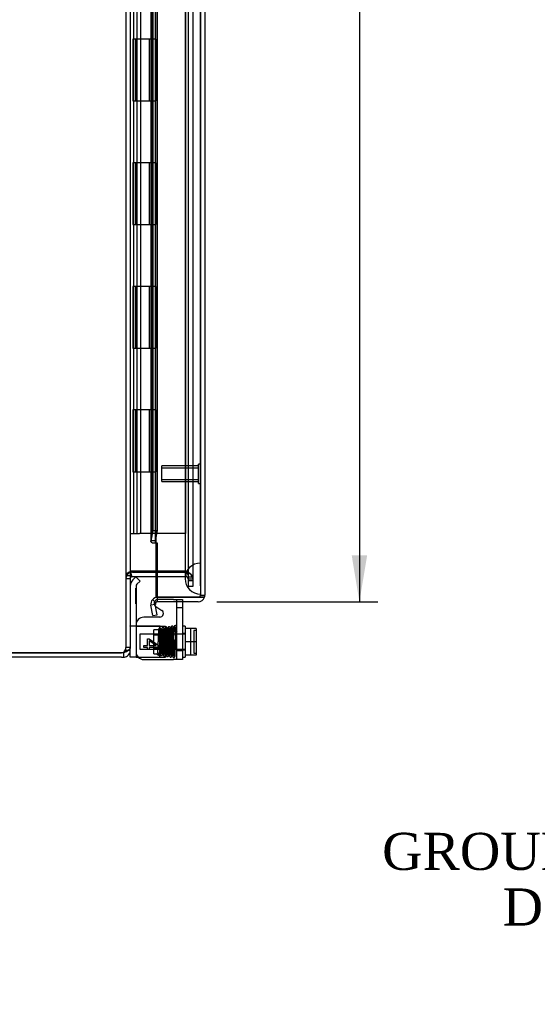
# Model space of a CAD drawing. Header units: inches. Extents: x 0 to 120, y -1 to 80.
# Tile 15 of 53: x 11 to 19, y 22 to 38. Entities that reach past the tile are written whole.
import ezdxf
from ezdxf import colors
from ezdxf.entities.mleader import LeaderData, LeaderLine
from ezdxf.enums import TextEntityAlignment as Align
from ezdxf.lldxf.tags import DXFTag
from ezdxf.math import Vec2, Vec3

# ---------------------------------------------------------------- set-up
doc = ezdxf.new("R2010")
doc.units = ezdxf.units.IN
doc.header["$MEASUREMENT"] = 0
for name, color, linetype in [('COM42667', 7, 'Continuous'), ('COM42780', 7, 'Continuous'), ('COM48468', 7, 'Continuous'), ('COM48473', 7, 'Continuous'), ('COM70220', 7, 'Continuous'), ('Default', 7, 'Continuous'), ('HNG10620-20B', 7, 'Continuous'), ('HNG10620-20C', 7, 'Continuous'), ('HNG10620-20P', 7, 'Continuous'), ('SCC19011', 7, 'Continuous'), ('SPR20265', 7, 'Continuous'), ('STD26258', 7, 'Continuous'), ('WAF25035', 7, 'Continuous')]:
    doc.layers.add(name, color=color, linetype=linetype)
doc.styles.add('SEACAD_Times_New_Roman', font='times.ttf')
tags = doc.linetypes.add('HIDDEN2', pattern=[0.1875, 0.125, -0.0625]).pattern_tags.tags
tags[6:7] = [DXFTag(74, 4), DXFTag(75, 0), DXFTag(340, '0'), DXFTag(46, 0.0), DXFTag(50, 0.0), DXFTag(44, 0.0), DXFTag(45, 0.0)]
tags[4:5] = [DXFTag(74, 4), DXFTag(75, 0), DXFTag(340, '0'), DXFTag(46, 0.0), DXFTag(50, 0.0), DXFTag(44, 0.0), DXFTag(45, 0.0)]
doc.dimstyles.new('HAMMOND_(STH_-_120x80)', dxfattribs={"dimtxt": 0.6, "dimasz": 0.75, "dimexe": 0.3, "dimexo": 0.3, "dimgap": 0.15, "dimtad": 0, "dimtih": 1, "dimtoh": 1, "dimzin": 0, "dimdsep": 46, "dimtxsty": 'SEACAD_Times_New_Roman', "dimblk1": '_SE_FILLED', "dimblk2": '_SE_FILLED', "dimsah": 1, "dimcen": 0.3, "dimadec": 0, "dimazin": 0, "dimtfac": 0.8, "dimtofl": 0, "dimtmove": 1, "dimatfit": 3, "dimfxl": 1, "dimtolj": 1, "dimtzin": 0, "dimarcsym": 0})

# ---------------------------------------------------------------- blocks, each defined once
blk = doc.blocks.new('SE5')
at = {"layer": 'COM42667', "color": 7, "linetype": 'HIDDEN2'}
for p, q in [((13.188, 28.381), (12.933, 28.381)), ((13.188, 28.381), (13.331, 28.381)), ((13.236, 28.381), (13.236, 27.411)), ((13.331, 28.381), (13.331, 28.347)), ((13.331, 28.247), (13.236, 28.247)), ((13.236, 27.559), (13.331, 27.559))]:
    blk.add_line(p, q, dxfattribs=at)
at = {"layer": 'COM42667', "color": 7, "linetype": 'Continuous'}
for p, q in [((12.9, 28.27), (12.998, 28.207)), ((13.331, 28.347), (13.331, 27.411)), ((12.965, 28.097), (12.706, 28.097)), ((12.766, 27.638), (12.766, 27.747)), ((12.766, 27.747), (12.794, 27.747)), ((12.794, 27.747), (12.956, 27.632)), ((12.706, 27.607), (12.706, 27.638)), ((12.706, 27.638), (12.766, 27.638)), ((12.766, 27.607), (12.706, 27.607)), ((12.766, 27.574), (12.766, 27.607)), ((12.794, 27.574), (12.766, 27.574)), ((12.907, 27.638), (12.794, 27.717)), ((12.794, 27.717), (12.794, 27.638)), ((12.794, 27.638), (12.907, 27.638)), ((12.956, 27.607), (12.794, 27.607)), ((12.794, 27.607), (12.794, 27.574)), ((12.956, 27.632), (12.956, 27.607)), ((12.706, 27.411), (13.188, 27.411)), ((13.331, 27.411), (13.188, 27.411))]:
    blk.add_line(p, q, dxfattribs=at)
at = {"layer": 'COM42667', "color": 7, "linetype": 'HIDDEN2'}
blk.add_arc((12.933, 28.321), 0.06, 90, 237.1545, dxfattribs=at)
at = {"layer": 'COM42667', "color": 7, "linetype": 'Continuous'}
for centre, radius, start, end in [((12.965, 28.157), 0.06, 270, 57.1545), ((12.706, 27.972), 0.125, 90, 180), ((12.706, 27.536), 0.125, 180, 270)]:
    blk.add_arc(centre, radius, start, end, dxfattribs=at)
at = {"layer": 'COM42780', "color": 7, "linetype": 'Continuous'}
for p, q in [((12.578, 28.749), (12.528, 28.699)), ((12.578, 28.749), (12.645, 28.682)), ((12.645, 28.682), (12.595, 28.632)), ((12.581, 28.598), (12.581, 27.7)), ((12.581, 27.7), (12.581, 27.45)), ((12.486, 27.45), (12.486, 27.558)), ((12.581, 27.45), (12.486, 27.45)), ((12.581, 27.45), (12.615, 27.45))]:
    blk.add_line(p, q, dxfattribs=at)
at = {"layer": 'COM42780', "color": 7, "linetype": 'HIDDEN2'}
for p, q in [((12.58, 28.564), (12.581, 28.564)), ((12.58, 28.505), (12.58, 28.564)), ((12.58, 28.505), (12.581, 28.505)), ((12.58, 28.476), (12.58, 28.505)), ((12.58, 28.476), (12.581, 28.476)), ((12.58, 28.314), (12.58, 28.476)), ((12.58, 28.364), (12.581, 28.364)), ((12.58, 28.314), (12.581, 28.314)), ((12.971, 27.95), (12.501, 27.95)), ((12.868, 27.505), (12.868, 27.895)), ((12.963, 27.895), (12.868, 27.895)), ((12.917, 27.95), (12.971, 27.95)), ((12.963, 27.95), (12.963, 27.45)), ((12.971, 27.95), (13.058, 27.95)), ((13.058, 27.95), (13.058, 27.45)), ((13.058, 27.825), (12.868, 27.825)), ((13.058, 27.806), (12.868, 27.806)), ((12.868, 27.593), (13.058, 27.593)), ((13.058, 27.575), (12.868, 27.575)), ((12.615, 27.45), (12.628, 27.45)), ((12.628, 27.45), (12.917, 27.45)), ((12.868, 27.505), (12.963, 27.505)), ((12.917, 27.45), (13.058, 27.45))]:
    blk.add_line(p, q, dxfattribs=at)
at = {"layer": 'COM42780', "color": 7, "linetype": 'Continuous'}
for radius in [0.143, 0.048]:
    blk.add_arc((12.629, 28.598), radius, 135, 180, dxfattribs=at)
at = {"layer": 'COM42780', "color": 7, "linetype": 'HIDDEN2'}
blk.add_ellipse((13.586, 28.2), major_axis=(-14.322, 0), ratio=0.017455, start_param=1.503851, end_param=1.524085, dxfattribs=at)
for points, knots in [([(12.501, 27.95), (12.496, 27.95), (12.492, 27.95), (12.487, 27.953), (12.486, 27.955), (12.486, 27.958)], [0, 0, 0, 0, 0.5, 0.5, 1, 1, 1, 1]), ([(12.581, 27.958), (12.581, 27.957), (12.582, 27.955), (12.585, 27.954), (12.587, 27.953), (12.59, 27.952), (12.592, 27.952), (12.599, 27.951), (12.604, 27.951), (12.615, 27.95), (12.622, 27.95), (12.628, 27.95)], [0, 0, 0, 0, 0.25, 0.25, 0.375, 0.375, 0.5, 0.5, 0.75, 0.75, 1, 1, 1, 1])]:
    blk.add_open_spline(points, degree=3, knots=knots, dxfattribs=at)
at = {"layer": 'COM48468', "color": 7, "linetype": 'HIDDEN2'}
for p, q in [((12.414, 51.295), (12.414, 27.605)), ((13.427, 50.163), (13.427, 28.736)), ((13.499, 50.163), (13.499, 28.736)), ((12.514, 28.843), (12.5, 28.843)), ((13.389, 28.843), (12.901, 28.843)), ((13.391, 28.841), (13.389, 28.843)), ((12.486, 28.764), (12.414, 28.764)), ((12.486, 28.717), (12.414, 28.717)), ((12.501, 28.817), (12.5, 28.822)), ((12.901, 28.825), (13.389, 28.825)), ((12.901, 28.753), (13.389, 28.753)), ((13.389, 28.825), (13.389, 28.753)), ((13.389, 28.825), (13.391, 28.825)), ((13.389, 28.753), (13.391, 28.753)), ((13.391, 28.753), (13.391, 28.825)), ((13.427, 28.75), (13.499, 28.75)), ((13.427, 28.736), (13.427, 28.691)), ((13.427, 28.717), (13.499, 28.717)), ((13.427, 28.691), (13.427, 28.671)), ((13.427, 28.691), (13.499, 28.691)), ((13.499, 28.736), (13.499, 28.691)), ((13.499, 28.691), (13.499, 28.671)), ((13.427, 28.671), (13.427, 28.595)), ((13.499, 28.595), (13.427, 28.595)), ((13.499, 28.671), (13.499, 28.595)), ((12.486, 27.605), (12.414, 27.605)), ((12.414, 27.558), (12.414, 27.605)), ((12.452, 27.558), (12.414, 27.558))]:
    blk.add_line(p, q, dxfattribs=at)
at = {"layer": 'COM48468', "color": 7, "linetype": 'Continuous'}
for p, q in [((12.486, 51.295), (12.486, 27.605)), ((12.522, 28.843), (12.514, 28.843)), ((12.901, 28.843), (12.522, 28.843)), ((12.514, 28.752), (12.501, 28.817)), ((12.522, 28.825), (12.901, 28.825)), ((12.522, 28.753), (12.901, 28.753)), ((12.486, 27.558), (12.486, 27.605)), ((4.594, 27.522), (12.345, 27.522)), ((12.345, 27.522), (4.594, 27.522)), ((12.345, 27.45), (4.594, 27.45)), ((12.378, 27.522), (12.345, 27.522)), ((12.345, 27.45), (12.378, 27.45)), ((12.378, 27.522), (12.378, 27.45)), ((12.486, 27.558), (12.452, 27.558))]:
    blk.add_line(p, q, dxfattribs=at)
for centre, radius, start, end in [((12.637, 28.754), 0.151, 143.9395, 176.2643), ((12.522, 28.717), 0.036, 101.8197, 179.9999), ((12.522, 28.717), 0.108, 90, 101.8196), ((12.522, 28.717), 0.036, 90, 101.8196), ((12.345, 27.622), 0.1, 270, 289.4457), ((12.351, 27.703), 0.178, 278.7341, 301.1626), ((12.378, 27.558), 0.036, 270, 306.9906), ((12.378, 27.558), 0.108, 270, 306.9906), ((12.378, 27.558), 0.108, 306.9906, 360)]:
    blk.add_arc(centre, radius, start, end, dxfattribs=at)
at = {"layer": 'COM48468', "color": 7, "linetype": 'HIDDEN2'}
for centre, radius, start, end in [((12.522, 28.717), 0.108, 101.8196, 180), ((13.391, 28.717), 0.108, 0, 90), ((13.391, 28.717), 0.036, 0, 90), ((12.295, 27.608), 0.119, 331.5722, 358.4858), ((12.351, 27.574), 0.0541, 300.2275, 334.6436), ((12.378, 27.558), 0.036, 306.9906, 0)]:
    blk.add_arc(centre, radius, start, end, dxfattribs=at)
for points, knots in [([(12.5, 28.843), (12.488, 28.836), (12.476, 28.83), (12.455, 28.816), (12.446, 28.81), (12.43, 28.797), (12.424, 28.79), (12.416, 28.777), (12.414, 28.77), (12.414, 28.764)], [0, 0, 0, 0, 0.25, 0.25, 0.5, 0.5, 0.75, 0.75, 1, 1, 1, 1]), ([(13.391, 28.841), (13.405, 28.833), (13.419, 28.826), (13.445, 28.81), (13.457, 28.803), (13.477, 28.788), (13.485, 28.78), (13.496, 28.765), (13.499, 28.757), (13.499, 28.75)], [0, 0, 0, 0, 0.25, 0.25, 0.5, 0.5, 0.75, 0.75, 1, 1, 1, 1]), ([(13.391, 28.841), (13.4, 28.826), (13.41, 28.81), (13.423, 28.78), (13.427, 28.765), (13.427, 28.75)], [0, 0, 0, 0, 0.5, 0.5, 1, 1, 1, 1]), ([(12.443, 27.551), (12.456, 27.56), (12.467, 27.569), (12.482, 27.587), (12.486, 27.596), (12.486, 27.605)], [0, 0, 0, 0, 0.5, 0.5, 1, 1, 1, 1])]:
    blk.add_open_spline(points, degree=3, knots=knots, dxfattribs=at)
at = {"layer": 'COM48468', "color": 7, "linetype": 'Continuous'}
blk.add_open_spline([(12.486, 27.605), (12.486, 27.596), (12.482, 27.587), (12.467, 27.569), (12.456, 27.56), (12.443, 27.551)], degree=3, knots=[0, 0, 0, 0, 0.5, 0.5, 1, 1, 1, 1], dxfattribs=at)
at = {"layer": 'COM48473', "color": 7, "linetype": 'HIDDEN2'}
for p, q in [((13.624, 50.444), (13.624, 28.455)), ((12.821, 49.577), (12.821, 29.323)), ((12.893, 49.577), (12.893, 29.323)), ((12.852, 49.397), (12.852, 29.502)), ((12.923, 42.927), (12.923, 29.502)), ((12.852, 29.502), (12.822, 29.33)), ((12.852, 29.502), (12.923, 29.502)), ((12.923, 29.502), (12.893, 29.33)), ((12.893, 29.33), (12.822, 29.33)), ((12.929, 29.294), (12.846, 29.294)), ((12.929, 28.419), (12.929, 29.294)), ((13.624, 28.455), (13.696, 28.455))]:
    blk.add_line(p, q, dxfattribs=at)
at = {"layer": 'COM48473', "color": 7, "linetype": 'Continuous'}
for p, q in [((13.696, 50.444), (13.696, 28.455)), ((12.901, 29.45), (12.901, 28.419)), ((12.901, 28.334), (12.846, 28.381)), ((12.901, 28.419), (13.588, 28.419)), ((12.929, 28.347), (12.929, 28.419)), ((13.588, 28.419), (12.929, 28.419)), ((13.588, 28.419), (13.69, 28.419)), ((13.69, 28.419), (13.588, 28.419)), ((12.893, 28.305), (12.822, 28.292)), ((12.852, 28.122), (12.822, 28.292)), ((12.923, 28.135), (12.893, 28.305)), ((13.588, 28.347), (12.929, 28.347)), ((12.852, 28.122), (12.923, 28.135))]:
    blk.add_line(p, q, dxfattribs=at)
at = {"layer": 'COM48473', "color": 7, "linetype": 'HIDDEN2'}
for centre, radius, start, end in [((12.946, 29.323), 0.0534, 180.2336, 212.4219), ((13.588, 28.455), 0.036, 270, 0)]:
    blk.add_arc(centre, radius, start, end, dxfattribs=at)
at = {"layer": 'COM48473', "color": 7, "linetype": 'Continuous'}
for centre, radius, start, end in [((12.929, 28.311), 0.108, 140.0001, 189.9999), ((12.929, 28.311), 0.108, 90, 140), ((13.588, 28.455), 0.108, 270, 340.5288), ((13.588, 28.455), 0.108, 340.5288, 360), ((12.929, 28.311), 0.036, 140, 190), ((12.929, 28.311), 0.036, 90, 140)]:
    blk.add_arc(centre, radius, start, end, dxfattribs=at)
at = {"layer": 'COM48473', "color": 7, "linetype": 'HIDDEN2'}
blk.add_ellipse((13.588, 28.455), major_axis=(-0.036, 0), ratio=0.997813, start_param=1.570796, end_param=3.141593, dxfattribs=at)
at = {"layer": 'COM48473', "color": 7, "linetype": 'Continuous'}
blk.add_ellipse((13.588, 28.455), major_axis=(-0.108, 0), ratio=0.997813, start_param=2.801756, end_param=3.141593, dxfattribs=at)
at = {"layer": 'COM48473', "color": 7, "linetype": 'HIDDEN2'}
blk.add_open_spline([(12.846, 29.294), (12.836, 29.3), (12.829, 29.306), (12.82, 29.318), (12.82, 29.324), (12.822, 29.33)], degree=3, knots=[0, 0, 0, 0, 0.5, 0.5, 1, 1, 1, 1], dxfattribs=at)
at = {"layer": 'COM70220', "color": 7, "linetype": 'HIDDEN2'}
for p, q in [((13.374, 49.927), (13.374, 28.972)), ((13.62, 49.927), (13.62, 28.972)), ((13.622, 49.927), (13.622, 28.972)), ((13.623, 49.927), (13.623, 28.972)), ((13.374, 28.972), (13.374, 28.722)), ((13.62, 28.972), (13.62, 28.722)), ((13.622, 28.971), (13.62, 28.722)), ((13.622, 28.972), (13.622, 28.473)), ((13.623, 28.971), (13.622, 28.971)), ((13.623, 28.972), (13.623, 28.473)), ((13.62, 28.722), (13.622, 28.473)), ((13.622, 28.473), (13.623, 28.473))]:
    blk.add_line(p, q, dxfattribs=at)
blk.add_arc((13.624, 28.722), 0.25, 90, 270, dxfattribs=at)
at = {"layer": 'HNG10620-20B', "color": 7, "linetype": 'HIDDEN2'}
for p, q in [((12.546, 29.45), (12.546, 49.45)), ((12.6, 37.45), (12.6, 38.45)), ((12.658, 37.45), (12.658, 38.45)), ((12.841, 37.45), (12.841, 38.45)), ((12.6, 35.45), (12.6, 36.45)), ((12.658, 35.45), (12.658, 36.45)), ((12.841, 35.45), (12.841, 36.45)), ((12.6, 33.45), (12.6, 34.45)), ((12.658, 33.45), (12.658, 34.45)), ((12.841, 33.45), (12.841, 34.45)), ((12.6, 31.45), (12.6, 32.45)), ((12.658, 31.45), (12.658, 32.45)), ((12.841, 31.45), (12.841, 32.45)), ((12.6, 29.45), (12.6, 30.45)), ((12.658, 29.45), (12.658, 30.45)), ((12.841, 29.45), (12.841, 30.45))]:
    blk.add_line(p, q, dxfattribs=at)
at = {"layer": 'HNG10620-20B', "color": 7, "linetype": 'Continuous'}
for p, q in [((12.901, 37.45), (12.901, 38.45)), ((12.638, 37.45), (12.53, 37.45)), ((12.53, 37.45), (12.53, 36.45)), ((12.572, 37.45), (12.572, 36.45)), ((12.901, 37.45), (12.638, 37.45)), ((12.53, 36.45), (12.638, 36.45)), ((12.638, 36.45), (12.901, 36.45)), ((12.901, 35.45), (12.901, 36.45)), ((12.638, 35.45), (12.53, 35.45)), ((12.53, 35.45), (12.53, 34.45)), ((12.572, 35.45), (12.572, 34.45)), ((12.901, 35.45), (12.638, 35.45)), ((12.53, 34.45), (12.638, 34.45)), ((12.638, 34.45), (12.901, 34.45)), ((12.901, 33.45), (12.901, 34.45)), ((12.638, 33.45), (12.53, 33.45)), ((12.53, 33.45), (12.53, 32.45)), ((12.572, 33.45), (12.572, 32.45)), ((12.901, 33.45), (12.638, 33.45)), ((12.53, 32.45), (12.638, 32.45)), ((12.638, 32.45), (12.901, 32.45)), ((12.901, 31.45), (12.901, 32.45)), ((12.638, 31.45), (12.53, 31.45)), ((12.53, 31.45), (12.53, 30.45)), ((12.572, 31.45), (12.572, 30.45)), ((12.901, 31.45), (12.638, 31.45)), ((12.53, 30.45), (12.638, 30.45)), ((12.638, 30.45), (12.901, 30.45)), ((12.901, 29.45), (12.901, 30.45)), ((12.486, 29.45), (12.512, 29.45)), ((12.512, 29.45), (12.638, 29.45)), ((12.901, 29.45), (12.638, 29.45))]:
    blk.add_line(p, q, dxfattribs=at)
at = {"layer": 'HNG10620-20C', "color": 7, "linetype": 'HIDDEN2'}
for p, q in [((13.381, 49.45), (13.381, 29.45)), ((12.653, 37.45), (12.653, 36.45)), ((12.791, 37.45), (12.791, 36.45)), ((12.819, 37.45), (12.819, 36.45)), ((12.841, 37.45), (12.841, 36.45)), ((12.653, 35.45), (12.653, 34.45)), ((12.791, 35.45), (12.791, 34.45)), ((12.819, 35.45), (12.819, 34.45)), ((12.841, 35.45), (12.841, 34.45)), ((12.653, 33.45), (12.653, 32.45)), ((12.791, 33.45), (12.791, 32.45)), ((12.819, 33.45), (12.819, 32.45)), ((12.841, 33.45), (12.841, 32.45)), ((12.653, 31.45), (12.653, 30.45)), ((12.791, 31.45), (12.791, 30.45)), ((12.819, 31.45), (12.819, 30.45)), ((12.841, 31.45), (12.841, 30.45)), ((12.93, 29.45), (12.901, 29.45)), ((13.381, 29.45), (12.93, 29.45))]:
    blk.add_line(p, q, dxfattribs=at)
at = {"layer": 'HNG10620-20C', "color": 7, "linetype": 'Continuous'}
for p, q in [((12.593, 37.45), (12.593, 36.45)), ((12.901, 37.45), (12.638, 37.45)), ((12.901, 37.45), (12.901, 36.45)), ((12.638, 36.45), (12.901, 36.45)), ((12.593, 35.45), (12.593, 34.45)), ((12.901, 35.45), (12.638, 35.45)), ((12.901, 35.45), (12.901, 34.45)), ((12.638, 34.45), (12.901, 34.45)), ((12.593, 33.45), (12.593, 32.45)), ((12.901, 33.45), (12.638, 33.45)), ((12.901, 33.45), (12.901, 32.45)), ((12.638, 32.45), (12.901, 32.45)), ((12.593, 31.45), (12.593, 30.45)), ((12.901, 31.45), (12.638, 31.45)), ((12.901, 31.45), (12.901, 30.45)), ((12.638, 30.45), (12.901, 30.45))]:
    blk.add_line(p, q, dxfattribs=at)
at = {"layer": 'HNG10620-20P', "color": 7, "linetype": 'HIDDEN2'}
for p, q in [((12.653, 49.011), (12.653, 29.45)), ((12.841, 29.45), (12.841, 49.011))]:
    blk.add_line(p, q, dxfattribs=at)
at = {"layer": 'SCC19011', "color": 7, "linetype": 'Continuous'}
for p, q in [((13.557, 27.915), (13.376, 27.915)), ((13.557, 27.915), (13.557, 27.7)), ((13.557, 27.7), (13.376, 27.7)), ((13.557, 27.7), (13.557, 27.485)), ((13.557, 27.485), (13.376, 27.485))]:
    blk.add_line(p, q, dxfattribs=at)
at = {"layer": 'SCC19011', "color": 7, "linetype": 'HIDDEN2'}
for p, q in [((13.462, 27.915), (13.462, 27.485)), ((13.517, 27.884), (13.517, 27.515)), ((13.547, 27.884), (13.517, 27.884)), ((12.644, 27.822), (12.644, 27.578)), ((13.376, 27.822), (12.644, 27.822)), ((12.644, 27.578), (13.376, 27.578)), ((13.517, 27.515), (13.547, 27.515))]:
    blk.add_line(p, q, dxfattribs=at)
for points in [[(13.557, 27.894), (13.557, 27.892), (13.556, 27.889), (13.553, 27.885), (13.55, 27.884), (13.547, 27.884)], [(13.547, 27.515), (13.55, 27.515), (13.553, 27.514), (13.556, 27.51), (13.557, 27.508), (13.557, 27.505)]]:
    blk.add_open_spline(points, degree=3, knots=[0, 0, 0, 0, 0.5, 0.5, 1, 1, 1, 1], dxfattribs=at)
at = {"layer": 'SPR20265', "color": 7, "linetype": 'HIDDEN2'}
blk.add_circle((12.941, 27.5), 0.0175, dxfattribs=at)
blk.add_ellipse((13.223, 27.872), major_axis=(0.0175, 0), ratio=0.707107, dxfattribs=at)
for points, knots in [([(12.949, 27.907), (12.949, 27.907), (12.947, 27.902), (12.945, 27.88), (12.942, 27.84), (12.94, 27.796), (12.939, 27.755), (12.937, 27.719), (12.936, 27.69), (12.934, 27.652), (12.933, 27.612), (12.931, 27.575), (12.93, 27.548), (12.929, 27.53), (12.93, 27.52), (12.935, 27.518), (12.941, 27.517), (12.944, 27.517)], [0.0605518, 0.0605518, 0.0605518, 0.0605518, 0.1177162, 0.2217388, 0.3128852, 0.391298, 0.4572029, 0.5107279, 0.5519667, 0.5905596, 0.6832451, 0.7374115, 0.7961796, 0.8532683, 0.9061148, 0.9548288, 1, 1, 1, 1]), ([(12.939, 27.482), (12.944, 27.483), (12.951, 27.486), (12.96, 27.505), (12.963, 27.524), (12.964, 27.544), (12.966, 27.572), (12.968, 27.606), (12.969, 27.641), (12.97, 27.677), (12.972, 27.721), (12.974, 27.772), (12.976, 27.824), (12.979, 27.861), (12.98, 27.884), (12.982, 27.896), (12.983, 27.899), (12.983, 27.899)], [0, 0, 0, 0, 0.0755306, 0.135984, 0.1812356, 0.2155752, 0.2816892, 0.34837, 0.3921103, 0.4467152, 0.5121542, 0.5883823, 0.6752548, 0.7727394, 0.8256191, 0.8811219, 0.9392487, 0.9392487, 0.9392487, 0.9392487]), ([(12.986, 27.898), (12.985, 27.903), (12.984, 27.909), (12.977, 27.917), (12.971, 27.92), (12.965, 27.921), (12.96, 27.919), (12.956, 27.917), (12.953, 27.915), (12.951, 27.911), (12.95, 27.907), (12.949, 27.905), (12.949, 27.903)], [0, 0, 0, 0, 0.306204, 0.442937, 0.565203, 0.671636, 0.724965, 0.779543, 0.835119, 0.890984, 0.946216, 1, 1, 1, 1]), ([(12.95, 27.899), (12.951, 27.896), (12.952, 27.891), (12.954, 27.871), (12.956, 27.836), (12.958, 27.786), (12.96, 27.738), (12.961, 27.697), (12.963, 27.664), (12.964, 27.636), (12.965, 27.609), (12.966, 27.58), (12.968, 27.551), (12.969, 27.525), (12.971, 27.505), (12.973, 27.492), (12.975, 27.485), (12.978, 27.48), (12.987, 27.474), (12.998, 27.474), (13.012, 27.489), (13.011, 27.507), (13.015, 27.539), (13.016, 27.577), (13.018, 27.618), (13.02, 27.657), (13.021, 27.703), (13.023, 27.756), (13.026, 27.81), (13.028, 27.86), (13.03, 27.891), (13.032, 27.906), (13.033, 27.908), (13.033, 27.909)], [0, 0, 0, 0, 0.030212, 0.058788, 0.110829, 0.156253, 0.194989, 0.226979, 0.252148, 0.272534, 0.295168, 0.320662, 0.34908, 0.380472, 0.413575, 0.440727, 0.460699, 0.473493, 0.482834, 0.500479, 0.522529, 0.56357, 0.607215, 0.654633, 0.682075, 0.714021, 0.750446, 0.791355, 0.836764, 0.886626, 0.940969, 0.969925, 1, 1, 1, 1]), ([(12.984, 27.903), (12.984, 27.902), (12.984, 27.901), (12.984, 27.898), (12.982, 27.896), (12.981, 27.893), (12.979, 27.89), (12.976, 27.888), (12.973, 27.887), (12.969, 27.885), (12.963, 27.885), (12.956, 27.887), (12.951, 27.893), (12.951, 27.896), (12.951, 27.898)], [0, 0, 0, 0, 0.039966, 0.079616, 0.120393, 0.163304, 0.208856, 0.257156, 0.308084, 0.361496, 0.478236, 0.623595, 0.798409, 1, 1, 1, 1]), ([(12.999, 27.913), (12.998, 27.911), (12.997, 27.909), (12.995, 27.894), (12.993, 27.865), (12.991, 27.82), (12.989, 27.775), (12.988, 27.734), (12.986, 27.7), (12.985, 27.671), (12.984, 27.642), (12.983, 27.611), (12.981, 27.578), (12.98, 27.547), (12.978, 27.522), (12.977, 27.507), (12.977, 27.502), (12.978, 27.503), (12.98, 27.505), (12.985, 27.509), (12.991, 27.51), (12.998, 27.508), (13.002, 27.506), (13.005, 27.503), (13.006, 27.503), (13.006, 27.508), (13.004, 27.525), (13.002, 27.558), (13.001, 27.594), (12.999, 27.631), (12.997, 27.676), (12.995, 27.728), (12.993, 27.783), (12.991, 27.837), (12.988, 27.883), (12.986, 27.895), (12.985, 27.902)], [0, 0, 0, 0, 0.030585, 0.059499, 0.112172, 0.158281, 0.197904, 0.231048, 0.257756, 0.278621, 0.301088, 0.327393, 0.357459, 0.391214, 0.42851, 0.461631, 0.485381, 0.50008, 0.504322, 0.507437, 0.516736, 0.523069, 0.530052, 0.537806, 0.551493, 0.566752, 0.610182, 0.657604, 0.685064, 0.716926, 0.753183, 0.793842, 0.838861, 0.888236, 0.941965, 1, 1, 1, 1]), ([(13.034, 27.911), (13.034, 27.913), (13.034, 27.915), (13.032, 27.919), (13.03, 27.923), (13.026, 27.926), (13.02, 27.929), (13.013, 27.929), (13.006, 27.926), (13.001, 27.921), (12.999, 27.915), (12.998, 27.912), (12.998, 27.91)], [0, 0, 0, 0, 0.063728, 0.130533, 0.198895, 0.267172, 0.397362, 0.518273, 0.643035, 0.768012, 0.887736, 1, 1, 1, 1]), ([(13.033, 27.91), (13.033, 27.907), (13.032, 27.903), (13.027, 27.897), (13.02, 27.894), (13.013, 27.894), (13.007, 27.896), (13.002, 27.901), (13, 27.906), (12.999, 27.909), (12.999, 27.911)], [0, 0, 0, 0, 0.164694, 0.321803, 0.462493, 0.58437, 0.702645, 0.814924, 0.915258, 1, 1, 1, 1]), ([(12.999, 27.909), (13, 27.908), (13.001, 27.905), (13.003, 27.883), (13.005, 27.852), (13.007, 27.816), (13.008, 27.782), (13.009, 27.75), (13.01, 27.724), (13.011, 27.701), (13.012, 27.676), (13.013, 27.647), (13.015, 27.612), (13.016, 27.574), (13.018, 27.536), (13.02, 27.503), (13.022, 27.484), (13.024, 27.482), (13.024, 27.482)], [0.0115652, 0.0115652, 0.0115652, 0.0115652, 0.0900002, 0.1715273, 0.2444185, 0.3086089, 0.3639947, 0.4104711, 0.4480048, 0.476988, 0.5096837, 0.5515962, 0.602753, 0.6632181, 0.7330773, 0.8124375, 0.9013448, 0.9682001, 0.9682001, 0.9682001, 0.9682001]), ([(13.108, 27.478), (13.108, 27.48), (13.107, 27.484), (13.105, 27.501), (13.103, 27.534), (13.101, 27.583), (13.099, 27.632), (13.097, 27.676), (13.096, 27.711), (13.095, 27.742), (13.094, 27.773), (13.092, 27.806), (13.091, 27.84), (13.089, 27.873), (13.087, 27.899), (13.086, 27.916), (13.083, 27.925), (13.081, 27.93), (13.074, 27.936), (13.066, 27.937), (13.059, 27.935), (13.052, 27.93), (13.048, 27.921), (13.046, 27.91), (13.044, 27.885), (13.042, 27.848), (13.04, 27.809), (13.039, 27.77), (13.037, 27.722), (13.035, 27.667), (13.033, 27.608), (13.03, 27.552), (13.028, 27.514), (13.026, 27.494), (13.025, 27.49), (13.025, 27.487)], [0, 0, 0, 0, 0.030505, 0.059349, 0.111872, 0.157767, 0.197056, 0.229698, 0.255694, 0.276285, 0.29911, 0.325483, 0.355431, 0.389004, 0.425768, 0.457152, 0.480073, 0.494522, 0.501995, 0.512986, 0.520655, 0.528965, 0.547003, 0.567484, 0.61122, 0.658615, 0.685529, 0.717005, 0.753019, 0.79355, 0.838532, 0.887926, 0.941695, 0.970307, 1, 1, 1, 1]), ([(13.059, 27.488), (13.058, 27.488), (13.057, 27.489), (13.055, 27.507), (13.053, 27.539), (13.051, 27.575), (13.05, 27.613), (13.048, 27.647), (13.047, 27.676), (13.046, 27.701), (13.045, 27.724), (13.044, 27.751), (13.043, 27.782), (13.042, 27.817), (13.04, 27.853), (13.038, 27.886), (13.036, 27.909), (13.034, 27.912), (13.034, 27.913)], [0.0376878, 0.0376878, 0.0376878, 0.0376878, 0.0961746, 0.1834132, 0.2617276, 0.3310047, 0.3912006, 0.4422884, 0.4842426, 0.5170201, 0.5461009, 0.5837943, 0.6305341, 0.6863471, 0.7512032, 0.8250827, 0.9080267, 0.992349, 0.992349, 0.992349, 0.992349]), ([(13.06, 27.485), (13.06, 27.487), (13.061, 27.492), (13.063, 27.512), (13.065, 27.547), (13.067, 27.597), (13.069, 27.646), (13.071, 27.689), (13.072, 27.725), (13.073, 27.755), (13.074, 27.784), (13.076, 27.814), (13.077, 27.844), (13.078, 27.873), (13.08, 27.894), (13.081, 27.905), (13.08, 27.908), (13.08, 27.907), (13.072, 27.901), (13.063, 27.901), (13.056, 27.904), (13.052, 27.907), (13.052, 27.906), (13.053, 27.894), (13.054, 27.875), (13.056, 27.847), (13.057, 27.821), (13.058, 27.788), (13.06, 27.747), (13.061, 27.698), (13.063, 27.643), (13.066, 27.586), (13.068, 27.532), (13.07, 27.499), (13.072, 27.481), (13.073, 27.477), (13.073, 27.475)], [0, 0, 0, 0, 0.030231, 0.058828, 0.110956, 0.156569, 0.195653, 0.228197, 0.254164, 0.274696, 0.297123, 0.322698, 0.351391, 0.38313, 0.41734, 0.446082, 0.46676, 0.479654, 0.487829, 0.502375, 0.511726, 0.521099, 0.540335, 0.560852, 0.604714, 0.628111, 0.652604, 0.68066, 0.713064, 0.749809, 0.790934, 0.836478, 0.886431, 0.940859, 0.969862, 1, 1, 1, 1]), ([(13.097, 27.923), (13.096, 27.918), (13.095, 27.902), (13.093, 27.866), (13.091, 27.825), (13.089, 27.784), (13.088, 27.747), (13.087, 27.716), (13.086, 27.69), (13.085, 27.665), (13.084, 27.638), (13.083, 27.605), (13.081, 27.57), (13.08, 27.533), (13.078, 27.502), (13.076, 27.488), (13.076, 27.484)], [0.098377, 0.098377, 0.098377, 0.098377, 0.1871127, 0.2663809, 0.336208, 0.3966747, 0.4478502, 0.4897883, 0.5225059, 0.5515273, 0.5891116, 0.6356456, 0.6910945, 0.7553559, 0.828321, 0.9099224, 0.9099224, 0.9099224, 0.9099224]), ([(13.135, 27.924), (13.135, 27.927), (13.134, 27.933), (13.128, 27.94), (13.121, 27.944), (13.114, 27.944), (13.107, 27.942), (13.103, 27.938), (13.101, 27.935), (13.1, 27.932), (13.099, 27.929), (13.099, 27.928), (13.099, 27.927)], [0, 0, 0, 0, 0.179474, 0.349583, 0.499926, 0.62563, 0.739127, 0.840103, 0.885308, 0.926766, 0.964791, 1, 1, 1, 1]), ([(13.1, 27.925), (13.1, 27.922), (13.101, 27.919), (13.103, 27.899), (13.105, 27.864), (13.107, 27.812), (13.109, 27.76), (13.111, 27.715), (13.112, 27.678), (13.113, 27.646), (13.114, 27.614), (13.116, 27.579), (13.117, 27.544), (13.119, 27.51), (13.121, 27.485), (13.123, 27.47), (13.125, 27.461), (13.127, 27.457), (13.136, 27.451), (13.144, 27.45), (13.152, 27.454), (13.158, 27.461), (13.16, 27.469), (13.162, 27.483), (13.164, 27.51), (13.166, 27.55), (13.168, 27.593), (13.169, 27.636), (13.171, 27.687), (13.173, 27.746), (13.175, 27.807), (13.178, 27.866), (13.18, 27.904), (13.182, 27.925), (13.182, 27.93), (13.183, 27.932)], [0, 0, 0, 0, 0.030182, 0.058734, 0.110744, 0.156162, 0.194924, 0.226978, 0.252249, 0.272738, 0.295965, 0.322671, 0.352917, 0.386752, 0.422922, 0.452521, 0.473846, 0.486863, 0.494562, 0.507196, 0.515439, 0.524053, 0.542681, 0.563336, 0.607147, 0.654604, 0.682079, 0.714043, 0.750472, 0.791379, 0.836778, 0.886629, 0.940967, 0.969921, 1, 1, 1, 1]), ([(13.134, 27.927), (13.134, 27.925), (13.134, 27.923), (13.132, 27.919), (13.13, 27.915), (13.127, 27.913), (13.124, 27.911), (13.119, 27.909), (13.113, 27.909), (13.107, 27.911), (13.103, 27.915), (13.1, 27.92), (13.1, 27.923), (13.1, 27.924)], [0, 0, 0, 0, 0.059638, 0.122066, 0.185706, 0.248901, 0.310258, 0.368902, 0.480002, 0.599665, 0.727098, 0.860254, 1, 1, 1, 1]), ([(13.111, 27.48), (13.111, 27.484), (13.113, 27.499), (13.115, 27.532), (13.116, 27.569), (13.118, 27.605), (13.119, 27.638), (13.12, 27.665), (13.121, 27.69), (13.122, 27.716), (13.123, 27.747), (13.124, 27.784), (13.126, 27.824), (13.128, 27.864), (13.13, 27.899), (13.131, 27.915), (13.132, 27.919)], [0.0919425, 0.0919425, 0.0919425, 0.0919425, 0.1748391, 0.2486676, 0.3134733, 0.369237, 0.4159366, 0.4536003, 0.4826575, 0.5153912, 0.5573009, 0.6083511, 0.6685303, 0.7378249, 0.8162059, 0.9035856, 0.9035856, 0.9035856, 0.9035856]), ([(13.148, 27.934), (13.147, 27.932), (13.147, 27.927), (13.145, 27.907), (13.143, 27.871), (13.141, 27.819), (13.139, 27.767), (13.137, 27.721), (13.136, 27.683), (13.135, 27.651), (13.134, 27.62), (13.132, 27.588), (13.131, 27.555), (13.13, 27.523), (13.128, 27.499), (13.127, 27.484), (13.127, 27.479), (13.128, 27.48), (13.13, 27.482), (13.136, 27.485), (13.144, 27.487), (13.155, 27.481), (13.156, 27.48), (13.155, 27.491), (13.154, 27.514), (13.152, 27.555), (13.15, 27.598), (13.148, 27.64), (13.147, 27.691), (13.145, 27.748), (13.142, 27.809), (13.14, 27.865), (13.138, 27.902), (13.136, 27.921), (13.135, 27.925), (13.135, 27.927)], [0, 0, 0, 0, 0.030551, 0.059441, 0.112099, 0.158213, 0.19785, 0.231011, 0.257726, 0.278571, 0.300614, 0.325938, 0.354477, 0.386177, 0.420906, 0.451798, 0.474236, 0.488495, 0.492772, 0.4961, 0.508072, 0.525766, 0.544565, 0.564998, 0.608777, 0.656392, 0.683962, 0.715934, 0.752304, 0.793078, 0.838219, 0.88772, 0.941584, 0.970246, 1, 1, 1, 1]), ([(13.184, 27.935), (13.184, 27.936), (13.183, 27.939), (13.182, 27.943), (13.18, 27.946), (13.177, 27.949), (13.173, 27.951), (13.168, 27.952), (13.162, 27.952), (13.156, 27.949), (13.149, 27.942), (13.148, 27.936), (13.147, 27.931)], [0, 0, 0, 0, 0.055383, 0.112985, 0.171703, 0.230339, 0.287909, 0.343892, 0.45376, 0.576632, 0.710657, 1, 1, 1, 1]), ([(13.182, 27.931), (13.182, 27.929), (13.182, 27.925), (13.177, 27.919), (13.17, 27.917), (13.163, 27.917), (13.158, 27.919), (13.154, 27.922), (13.152, 27.924), (13.15, 27.927), (13.149, 27.93), (13.149, 27.932), (13.149, 27.934), (13.149, 27.935)], [0, 0, 0, 0, 0.192828, 0.364191, 0.509557, 0.628504, 0.736551, 0.787266, 0.835127, 0.879953, 0.921899, 0.961562, 1, 1, 1, 1]), ([(13.149, 27.931), (13.15, 27.931), (13.151, 27.929), (13.153, 27.908), (13.155, 27.872), (13.157, 27.831), (13.158, 27.789), (13.16, 27.751), (13.161, 27.719), (13.162, 27.692), (13.162, 27.666), (13.163, 27.636), (13.165, 27.601), (13.166, 27.562), (13.168, 27.523), (13.17, 27.488), (13.172, 27.463), (13.173, 27.46), (13.174, 27.459)], [0.0317125, 0.0317125, 0.0317125, 0.0317125, 0.0954291, 0.1821817, 0.2601023, 0.3291139, 0.3890647, 0.4398824, 0.4814915, 0.513848, 0.5432124, 0.581276, 0.628319, 0.6843936, 0.7495521, 0.8238288, 0.9072668, 0.9878183, 0.9878183, 0.9878183, 0.9878183]), ([(13.24, 27.873), (13.239, 27.889), (13.238, 27.913), (13.235, 27.938), (13.231, 27.951), (13.226, 27.957), (13.221, 27.96), (13.217, 27.96), (13.212, 27.96), (13.208, 27.958), (13.201, 27.953), (13.2, 27.949), (13.197, 27.938), (13.196, 27.923), (13.194, 27.9), (13.192, 27.863), (13.19, 27.813), (13.189, 27.767), (13.187, 27.723), (13.185, 27.673), (13.184, 27.626), (13.182, 27.584), (13.181, 27.55), (13.18, 27.518), (13.178, 27.49), (13.176, 27.469), (13.175, 27.465), (13.174, 27.462)], [0, 0, 0, 0, 0.066522, 0.120463, 0.161456, 0.189103, 0.197894, 0.203579, 0.212255, 0.219187, 0.22509, 0.251276, 0.299894, 0.332585, 0.370245, 0.440981, 0.501961, 0.553339, 0.59537, 0.643118, 0.707543, 0.746042, 0.788673, 0.835414, 0.886246, 0.941114, 1, 1, 1, 1]), ([(13.209, 27.463), (13.208, 27.464), (13.207, 27.466), (13.205, 27.49), (13.203, 27.524), (13.201, 27.563), (13.2, 27.602), (13.198, 27.636), (13.197, 27.666), (13.197, 27.692), (13.196, 27.719), (13.195, 27.751), (13.193, 27.79), (13.192, 27.832), (13.19, 27.874), (13.188, 27.911), (13.186, 27.934), (13.184, 27.936), (13.184, 27.936)], [0.0155714, 0.0155714, 0.0155714, 0.0155714, 0.0911325, 0.1734241, 0.2469055, 0.311539, 0.3672816, 0.4141234, 0.452071, 0.4813694, 0.513675, 0.5552654, 0.6061478, 0.6663186, 0.7358013, 0.814551, 0.9026159, 0.9727421, 0.9727421, 0.9727421, 0.9727421]), ([(13.209, 27.46), (13.21, 27.462), (13.211, 27.466), (13.213, 27.487), (13.214, 27.514), (13.216, 27.545), (13.217, 27.579), (13.219, 27.62), (13.22, 27.667), (13.222, 27.716), (13.223, 27.76), (13.225, 27.804), (13.227, 27.851), (13.228, 27.887), (13.229, 27.91), (13.23, 27.925), (13.231, 27.932), (13.23, 27.932), (13.227, 27.929), (13.222, 27.926), (13.218, 27.925), (13.213, 27.925), (13.209, 27.926), (13.205, 27.927), (13.203, 27.923), (13.203, 27.907), (13.204, 27.886), (13.205, 27.872)], [0, 0, 0, 0, 0.05921, 0.114418, 0.165627, 0.21281, 0.255962, 0.295089, 0.361136, 0.411085, 0.45232, 0.502276, 0.561593, 0.630061, 0.66764, 0.70207, 0.75339, 0.782025, 0.785899, 0.794923, 0.802971, 0.807823, 0.815144, 0.839527, 0.877939, 0.931246, 1, 1, 1, 1]), ([(13.024, 27.484), (13.024, 27.483), (13.024, 27.482), (13.025, 27.479), (13.026, 27.476), (13.027, 27.474), (13.03, 27.471), (13.032, 27.469), (13.035, 27.468), (13.04, 27.467), (13.046, 27.467), (13.053, 27.471), (13.059, 27.479), (13.06, 27.485), (13.06, 27.488)], [0, 0, 0, 0, 0.036353, 0.073764, 0.113325, 0.155834, 0.201742, 0.251197, 0.304133, 0.360387, 0.484485, 0.636448, 0.811563, 1, 1, 1, 1]), ([(13.025, 27.488), (13.026, 27.49), (13.026, 27.493), (13.03, 27.499), (13.037, 27.502), (13.043, 27.502), (13.049, 27.501), (13.053, 27.498), (13.055, 27.496), (13.057, 27.493), (13.058, 27.49), (13.059, 27.487), (13.059, 27.485), (13.059, 27.484)], [0, 0, 0, 0, 0.185287, 0.350453, 0.492757, 0.610394, 0.717684, 0.769709, 0.820021, 0.868235, 0.914148, 0.957888, 1, 1, 1, 1]), ([(13.073, 27.479), (13.073, 27.475), (13.074, 27.47), (13.08, 27.462), (13.087, 27.459), (13.094, 27.459), (13.101, 27.461), (13.106, 27.465), (13.108, 27.471), (13.109, 27.474), (13.109, 27.476)], [0, 0, 0, 0, 0.174522, 0.341814, 0.49099, 0.617224, 0.732964, 0.83707, 0.926174, 1, 1, 1, 1]), ([(13.074, 27.476), (13.074, 27.478), (13.074, 27.48), (13.076, 27.484), (13.078, 27.488), (13.081, 27.49), (13.084, 27.492), (13.089, 27.494), (13.094, 27.494), (13.101, 27.492), (13.105, 27.487), (13.108, 27.482), (13.108, 27.48), (13.108, 27.479)], [0, 0, 0, 0, 0.061359, 0.125601, 0.191068, 0.256036, 0.319044, 0.379151, 0.492324, 0.612562, 0.73854, 0.867561, 1, 1, 1, 1]), ([(13.174, 27.461), (13.174, 27.459), (13.174, 27.457), (13.176, 27.453), (13.178, 27.449), (13.181, 27.446), (13.184, 27.444), (13.189, 27.443), (13.195, 27.443), (13.202, 27.446), (13.206, 27.451), (13.209, 27.457), (13.21, 27.46), (13.21, 27.463)], [0, 0, 0, 0, 0.061046, 0.125273, 0.191172, 0.257138, 0.321758, 0.38405, 0.50258, 0.627092, 0.754222, 0.87904, 1, 1, 1, 1]), ([(13.175, 27.463), (13.175, 27.465), (13.176, 27.469), (13.181, 27.476), (13.188, 27.478), (13.195, 27.478), (13.201, 27.476), (13.206, 27.471), (13.208, 27.466), (13.209, 27.463), (13.209, 27.461)], [0, 0, 0, 0, 0.172812, 0.334686, 0.477598, 0.599543, 0.715745, 0.824396, 0.920113, 1, 1, 1, 1])]:
    blk.add_open_spline(points, degree=3, knots=knots, dxfattribs=at)
for points in [[(12.951, 27.905), (12.95, 27.906), (12.95, 27.907), (12.95, 27.907)], [(12.983, 27.899), (12.984, 27.899), (12.984, 27.898), (12.985, 27.896)], [(13.1, 27.928), (13.1, 27.929), (13.099, 27.929), (13.099, 27.928)], [(13.134, 27.924), (13.134, 27.924), (13.134, 27.923), (13.134, 27.923)], [(13.074, 27.479), (13.074, 27.479), (13.074, 27.479), (13.073, 27.479)], [(13.108, 27.474), (13.108, 27.474), (13.108, 27.474), (13.109, 27.475)]]:
    blk.add_open_spline(points, degree=3, dxfattribs=at)
at = {"layer": 'STD26258', "color": 7, "linetype": 'HIDDEN2'}
for p, q in [((12.999, 30.294), (12.999, 30.544)), ((13.593, 30.544), (12.999, 30.544)), ((12.999, 30.513), (13.593, 30.513)), ((13.593, 30.263), (13.593, 30.575)), ((13.624, 30.575), (13.593, 30.575)), ((12.999, 30.325), (13.593, 30.325)), ((12.999, 30.294), (13.593, 30.294)), ((13.593, 30.263), (13.624, 30.263))]:
    blk.add_line(p, q, dxfattribs=at)
at = {"layer": 'WAF25035', "color": 7, "linetype": 'Continuous'}
for p, q in [((13.376, 27.95), (13.331, 27.95)), ((13.376, 27.95), (13.376, 27.45)), ((13.331, 27.45), (13.376, 27.45))]:
    blk.add_line(p, q, dxfattribs=at)
at = {"layer": 'WAF25035', "color": 7, "linetype": 'HIDDEN2'}
for p, q in [((13.376, 27.832), (13.331, 27.832)), ((13.331, 27.567), (13.376, 27.567))]:
    blk.add_line(p, q, dxfattribs=at)
blk = doc.blocks.new('DMBLK2015')
at = {"layer": 'Default', "linetype": 'Continuous'}
for points in [[(16.323, 49.802), (16.198, 50.552), (16.073, 49.802)], [(16.323, 29.097), (16.073, 29.097), (16.198, 28.347)]]:
    blk.add_hatch(color=7, dxfattribs=at).paths.add_polyline_path(points)
at = {"layer": 'Default', "color": 7, "linetype": 'Continuous'}
for p, q in [((13.888, 50.552), (16.498, 50.552)), ((16.198, 50.552), (16.198, 39.96)), ((16.198, 38.25), (16.198, 28.347)), ((13.888, 28.347), (16.498, 28.347))]:
    blk.add_line(p, q, dxfattribs=at)
at = {"layer": 'Default', "color": 7, "linetype": 'Continuous', "style": 'SEACAD_Times_New_Roman'}
for s, p in [('22.21', (15.174, 39.75)), ('DOOR', (14.939, 38.85))]:
    blk.add_text(s, height=0.6, dxfattribs=at).set_placement(p, align=Align.TOP_LEFT)
blk = doc.blocks.new('_SE_FILLED')
at = {"color": 0}
blk.add_line((0, 0), (-1, 0), dxfattribs=at)
blk.add_solid([(0, 0), (-1, -0.1665), (-1, 0.1665), (0, 0)], dxfattribs=at)

msp = doc.modelspace()

# ---------------------------------------------------------------- block references
at = {"layer": 'Default'}
msp.add_blockref('SE5', (0, 0), dxfattribs=at)

# ---------------------------------------------------------------- dimensions: what is measured, and where the dimension line sits
at = {"layer": 'Default', "color": 7, "linetype": 'Continuous'}
dim = msp.add_linear_dim(base=(16.197511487, 50.552128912), p1=(13.587836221, 50.552128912), p2=(13.587836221, 28.347128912), angle=270, text='\\A1;<>\\PDOOR', dimstyle='HAMMOND_(STH_-_120x80)', override={"dimtmove": 0}, dxfattribs=at)
dim.commit()
dim.dimension.update_dxf_attribs({"geometry": 'DMBLK2015', "text_midpoint": (16.197511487, 39.449629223), "dimtype": 161})

# ---------------------------------------------------------------- leaders
ml = msp.add_multileader_mtext('Standard', dxfattribs=at)
ml.set_content('{\\pxsm0.9;\\fTimes New Roman|b0||i0||c0|p34;\\W1.;GROUND STUD\\PDOOR\\P}', color=7)
ml.set_leader_properties()
ml.build(insert=Vec2(0, 0))
ml.multileader.update_dxf_attribs({"dogleg_length": 0, "arrow_head_size": 0.75})
ctx = ml.context
ctx.base_point, ctx.char_height, ctx.arrow_head_size, ctx.landing_gap_size = Vec3(16.578, 24.092), 0.6, 0.75, 0.21
ctx.text_align_type = 1
notes = []
notes.append((ctx, [(0, (1, 1, 0), (23.143, 24.302), (-1, 0), 0, [(0, [(29.659, 30.419)], 0, [])])]))
ctx.mtext.insert, ctx.mtext.alignment = Vec3(19.801, 24.608), 2
for ctx, leaders in notes:
    for number, flags, end, landing, length, lines in leaders:
        leader = LeaderData()
        leader.index, (leader.has_last_leader_line, leader.has_dogleg_vector, leader.attachment_direction) = number, flags
        leader.last_leader_point, leader.dogleg_vector, leader.dogleg_length = Vec3(end), Vec3(landing), length
        for number, points, colour, breaks in lines:
            line = LeaderLine()
            line.index, line.vertices, line.color, line.breaks = number, Vec3.list(points), colors.encode_raw_color(colour), breaks
            leader.lines.append(line)
        ctx.leaders.append(leader)

doc.saveas('drawing.dxf')
